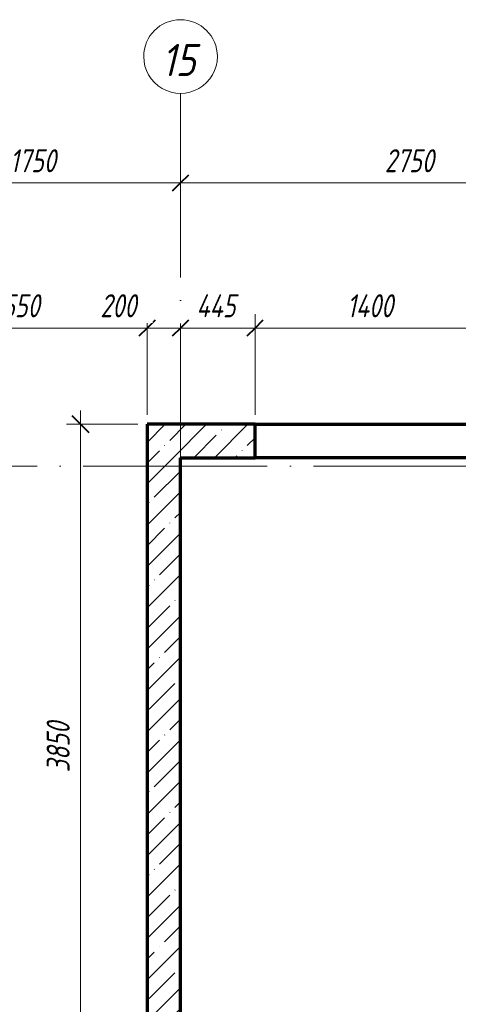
# Model space of a CAD drawing. Header units: millimetres. Extents: x 25602 to 56438, y 6682 to 19066.
# Tile 12 of 15: x 46289 to 48910, y 13185 to 19066. Entities that reach past the tile are written whole.
import ezdxf

# ---------------------------------------------------------------- set-up
doc = ezdxf.new("R2010")
doc.units = ezdxf.units.MM
doc.linetypes.add('ADSK_Линия сетки', pattern=[1375, 1100, -137.5, 0, -137.5])
for name, color, linetype, lineweight in [('A-____-____-DIMS', 211, 'Continuous', 9), ('A-____-____-DIMS-55', 211, 'Continuous', 9), ('A-WALL-____-MCUT', 113, 'Continuous', 50), ('A-WALL-____-OTLN', 113, 'Continuous', 20), ('A-WALL-____-PATT', 111, 'Continuous', 50), ('S-GRID-____-IDEN', 1, 'Continuous', 20), ('S-GRID-____-OTLN', 1, 'Continuous', 9)]:
    doc.layers.add(name, color=color, linetype=linetype, lineweight=lineweight)
doc.styles.add('GOST Common_I', font='GOST Common Italic.ttf', dxfattribs={"width": 0.9, "height": 192.5})
doc.styles.add('GOST Common_I_1', font='GOST Common Italic.ttf', dxfattribs={"width": 0.8, "height": 137.5})
doc.dimstyles.new('ADSK_Округление_5мм__Узкий_', dxfattribs={"dimscale": 304.8, "dimtxt": 0.453694, "dimasz": 0.324803, "dimexe": 0.270669, "dimexo": 0.000592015, "dimgap": 0.072178, "dimtad": 1, "dimdec": 0, "dimlfac": 304.8, "dimrnd": 5, "dimdsep": 46, "dimtxsty": 'GOST Common_I_1', "dimblk1": 'OBLIQUE', "dimblk2": 'OBLIQUE', "dimsah": 1, "dimcen": 0.09, "dimdle": 0.270669, "dimazin": 0, "dimtfac": 1, "dimtdec": 4, "dimtix": 1, "dimtmove": 1, "dimatfit": 3, "dimfxl": 1, "dimtvp": 1, "dimtfill": 1, "dimtolj": 1, "dimtzin": 0, "dimlwd": 20, "dimlwe": 20, "dimarcsym": 2})
doc.dimstyles.new('ADSK_Округление_5мм__Узкий__1', dxfattribs={"dimscale": 304.8, "dimtxt": 0.453694, "dimasz": 0.324803, "dimexe": 0.270669, "dimexo": 0.000592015, "dimgap": 0.072178, "dimtad": 1, "dimdec": 0, "dimlfac": 304.8, "dimrnd": 5, "dimdsep": 46, "dimtxsty": 'GOST Common_I_1', "dimblk1": 'OBLIQUE', "dimblk2": 'OBLIQUE', "dimsah": 1, "dimcen": 0.09, "dimdle": 0.270669, "dimazin": 0, "dimtfac": 1, "dimtdec": 4, "dimtix": 1, "dimtmove": 0, "dimatfit": 3, "dimfxl": 1, "dimtvp": 1, "dimtfill": 1, "dimtolj": 1, "dimtzin": 0, "dimlwd": 20, "dimlwe": 20, "dimarcsym": 2})
pattern_1 = [(45, (16130.72, 8588.57), (-123.4785, 123.4785), []), (45, (16254.2, 8588.57), (-123.4785, 123.4785), [218.281, -43.656, 1.844, -41.812])]

# ---------------------------------------------------------------- blocks, each defined once
blk = doc.blocks.new('Ось сетки - Круг_Ø8 мм-6408-КЖ1_ПЭ_ВЭ8_Опалубка_Стены')
at = {"layer": 'S-GRID-____-IDEN'}
for start, end in [(90, 270), (270, 90)]:
    blk.add_arc((25822.1, 9000), 220, start, end, dxfattribs=at)
blk = doc.blocks.new('DIMBLOCK21-КЖ1_ПЭ_ВЭ8_Опалубка_Стены')
at = {"layer": 'A-____-____-DIMS-55', "lineweight": 40}
for p, q in [((45500, 18090.7), (45549.5, 18140.2)), ((47250, 18090.7), (47299.5, 18140.2)), ((45500, 18090.7), (45450.5, 18041.2)), ((47250, 18090.7), (47200.5, 18041.2))]:
    blk.add_line(p, q, dxfattribs=at)
at = {"layer": 'A-____-____-DIMS-55', "lineweight": 20}
for p, q in [((45500, 18090.7), (45500, 18105.7)), ((45500, 18090.7), (47250, 18090.7)), ((45500, 18090.7), (45500, 18008.2)), ((47250, 18090.7), (47250, 18105.7)), ((47250, 18090.7), (47250, 18008.2))]:
    blk.add_line(p, q, dxfattribs=at)
at = {"layer": 'A-____-____-DIMS-55', "color": 0, "lineweight": 20, "insert": (46230.9, 18292.4), "char_height": 137.5, "width": 345.949, "attachment_point": 1, "line_spacing_factor": 1.022761, "style": 'GOST Common_I_1', "bg_fill": 3, "box_fill_scale": 1.25, "bg_fill_color": 256, "bg_fill_true_color": 13158600, "bg_fill_transparency": 0}
blk.add_mtext('1750', dxfattribs=at)
blk = doc.blocks.new('_Oblique')
at = {"color": 0, "linetype": 'ByBlock', "lineweight": -2}
blk.add_line((-0.5, -0.5), (0.5, 0.5), dxfattribs=at)
blk = doc.blocks.new('DIMBLOCK22-КЖ1_ПЭ_ВЭ8_Опалубка_Стены')
at = {"layer": 'A-____-____-DIMS-55', "lineweight": 40}
for p, q in [((47250, 18090.7), (47299.5, 18140.2)), ((50000, 18090.7), (50049.5, 18140.2)), ((47250, 18090.7), (47200.5, 18041.2)), ((50000, 18090.7), (49950.5, 18041.2))]:
    blk.add_line(p, q, dxfattribs=at)
at = {"layer": 'A-____-____-DIMS-55', "lineweight": 20}
for p, q in [((47250, 18090.7), (47250, 18105.7)), ((47250, 18090.7), (50000, 18090.7)), ((47250, 18090.7), (47250, 18008.2)), ((50000, 18090.7), (50000, 18105.7)), ((50000, 18090.7), (50000, 18008.2))]:
    blk.add_line(p, q, dxfattribs=at)
at = {"layer": 'A-____-____-DIMS-55', "color": 0, "lineweight": 20, "insert": (48470.3, 18292.4), "char_height": 137.5, "width": 371.262, "attachment_point": 1, "line_spacing_factor": 1.022761, "style": 'GOST Common_I_1', "bg_fill": 3, "box_fill_scale": 1.25, "bg_fill_color": 256, "bg_fill_true_color": 13158600, "bg_fill_transparency": 0}
blk.add_mtext('2750', dxfattribs=at)
blk = doc.blocks.new('DIMBLOCK56-КЖ1_ПЭ_ВЭ8_Опалубка_Стены')
at = {"layer": 'A-____-____-DIMS-55', "lineweight": 20}
for p, q in [((46651.7, 12800), (46651.7, 16732.5)), ((46651.7, 16650), (46569.2, 16650)), ((46651.7, 16650), (46995, 16650)), ((46651.7, 12800), (46636.7, 12800)), ((46651.7, 12800), (46734.2, 12800))]:
    blk.add_line(p, q, dxfattribs=at)
at = {"layer": 'A-____-____-DIMS-55', "lineweight": 40}
for p, q in [((46651.7, 16650), (46602.2, 16699.5)), ((46651.7, 16650), (46701.2, 16600.5)), ((46651.7, 12800), (46602.2, 12849.5)), ((46651.7, 12800), (46701.2, 12750.5))]:
    blk.add_line(p, q, dxfattribs=at)
at = {"layer": 'A-____-____-DIMS-55', "color": 0, "lineweight": 20, "insert": (46450, 14570.3), "char_height": 137.5, "width": 371.262, "attachment_point": 1, "rotation": 90, "line_spacing_factor": 1.022761, "style": 'GOST Common_I_1', "bg_fill": 3, "box_fill_scale": 1.25, "bg_fill_color": 256, "bg_fill_true_color": 13158600, "bg_fill_transparency": 0}
blk.add_mtext('3850', dxfattribs=at)
blk = doc.blocks.new('DIMBLOCK67-КЖ1_ПЭ_ВЭ8_Опалубка_Стены')
at = {"layer": 'A-____-____-DIMS-55', "lineweight": 20}
for p, q in [((47050, 17224.4), (47050, 17306.9)), ((45500, 17224.4), (45500, 17239.4)), ((45417.5, 17224.4), (47050, 17224.4)), ((45500, 17224.4), (45500, 17141.9)), ((47050, 17224.4), (47050, 16705))]:
    blk.add_line(p, q, dxfattribs=at)
at = {"layer": 'A-____-____-DIMS-55', "lineweight": 40}
for p, q in [((45500, 17224.4), (45549.5, 17273.9)), ((47050, 17224.4), (47099.5, 17273.9)), ((45500, 17224.4), (45450.5, 17174.9)), ((47050, 17224.4), (47000.5, 17174.9))]:
    blk.add_line(p, q, dxfattribs=at)
at = {"layer": 'A-____-____-DIMS-55', "color": 0, "lineweight": 20, "insert": (46130.9, 17426.1), "char_height": 137.5, "width": 345.949, "attachment_point": 1, "line_spacing_factor": 1.022761, "style": 'GOST Common_I_1', "bg_fill": 3, "box_fill_scale": 1.25, "bg_fill_color": 256, "bg_fill_true_color": 13158600, "bg_fill_transparency": 0}
blk.add_mtext('1550', dxfattribs=at)
blk = doc.blocks.new('DIMBLOCK68-КЖ1_ПЭ_ВЭ8_Опалубка_Стены')
at = {"layer": 'A-____-____-DIMS-55', "lineweight": 20}
for p, q in [((47050, 17224.4), (47050, 17306.9)), ((47250, 17224.4), (47250, 17239.4)), ((46770.6, 17224.4), (47030.2, 17224.4)), ((47030.2, 17224.4), (47150, 17224.4)), ((47050, 17224.4), (47250, 17224.4)), ((47050, 17224.4), (47050, 16705)), ((47250, 17224.4), (47250, 17141.9))]:
    blk.add_line(p, q, dxfattribs=at)
at = {"layer": 'A-____-____-DIMS-55', "lineweight": 40}
for p, q in [((47050, 17224.4), (47099.5, 17273.9)), ((47250, 17224.4), (47299.5, 17273.9)), ((47050, 17224.4), (47000.5, 17174.9)), ((47250, 17224.4), (47200.5, 17174.9))]:
    blk.add_line(p, q, dxfattribs=at)
at = {"layer": 'A-____-____-DIMS-55', "color": 0, "lineweight": 20, "insert": (46770.6, 17426.1), "char_height": 137.5, "width": 278.447, "attachment_point": 1, "line_spacing_factor": 1.022761, "style": 'GOST Common_I_1', "bg_fill": 3, "box_fill_scale": 1.25, "bg_fill_color": 256, "bg_fill_true_color": 13158600, "bg_fill_transparency": 0}
blk.add_mtext('200', dxfattribs=at)
blk = doc.blocks.new('DIMBLOCK69-КЖ1_ПЭ_ВЭ8_Опалубка_Стены')
at = {"layer": 'A-____-____-DIMS-55', "lineweight": 20}
for p, q in [((47695, 17224.4), (47695, 17306.9)), ((47250, 17224.4), (47250, 17239.4)), ((47250, 17224.4), (47695, 17224.4)), ((47250, 17224.4), (47250, 17141.9)), ((47695, 17224.4), (47695, 16705))]:
    blk.add_line(p, q, dxfattribs=at)
at = {"layer": 'A-____-____-DIMS-55', "lineweight": 40}
for p, q in [((47250, 17224.4), (47299.5, 17273.9)), ((47695, 17224.4), (47744.5, 17273.9)), ((47250, 17224.4), (47200.5, 17174.9)), ((47695, 17224.4), (47645.5, 17174.9))]:
    blk.add_line(p, q, dxfattribs=at)
at = {"layer": 'A-____-____-DIMS-55', "color": 0, "lineweight": 20, "insert": (47344.8, 17426.1), "char_height": 137.5, "width": 306.573, "attachment_point": 1, "line_spacing_factor": 1.022761, "style": 'GOST Common_I_1', "bg_fill": 3, "box_fill_scale": 1.25, "bg_fill_color": 256, "bg_fill_true_color": 13158600, "bg_fill_transparency": 0}
blk.add_mtext('445', dxfattribs=at)
blk = doc.blocks.new('DIMBLOCK70-КЖ1_ПЭ_ВЭ8_Опалубка_Стены')
at = {"layer": 'A-____-____-DIMS-55', "lineweight": 20}
for p, q in [((47695, 17224.4), (47695, 17306.9)), ((49095, 17224.4), (49095, 17306.9)), ((47695, 17224.4), (49095, 17224.4)), ((47695, 17224.4), (47695, 16705)), ((49095, 17224.4), (49095, 16705))]:
    blk.add_line(p, q, dxfattribs=at)
at = {"layer": 'A-____-____-DIMS-55', "lineweight": 40}
for p, q in [((47695, 17224.4), (47744.5, 17273.9)), ((49095, 17224.4), (49144.5, 17273.9)), ((47695, 17224.4), (47645.5, 17174.9)), ((49095, 17224.4), (49045.5, 17174.9))]:
    blk.add_line(p, q, dxfattribs=at)
at = {"layer": 'A-____-____-DIMS-55', "color": 0, "lineweight": 20, "insert": (48245, 17426.1), "char_height": 137.5, "width": 360.012, "attachment_point": 1, "line_spacing_factor": 1.022761, "style": 'GOST Common_I_1', "bg_fill": 3, "box_fill_scale": 1.25, "bg_fill_color": 256, "bg_fill_true_color": 13158600, "bg_fill_transparency": 0}
blk.add_mtext('1400', dxfattribs=at)

msp = doc.modelspace()

# ---------------------------------------------------------------- hatches: boundary and pattern name
at = {"layer": 'A-WALL-____-PATT', "lineweight": 9}
h = msp.add_hatch(dxfattribs=at)
h.set_pattern_fill('FP_1', color=256, style=0, pattern_type=2)
h.set_pattern_definition(pattern_1)
h.paths.add_polyline_path([(47050, 16450.001), (47695, 16450.001), (47695, 16650.001), (47050, 16650.001)])
h.paths.add_polyline_path([(49095, 16450.001), (54200, 16450.001), (54200, 16650.001), (49095, 16650.001)])
h = msp.add_hatch(dxfattribs=at)
h.set_pattern_fill('FP_1', color=256, style=0, pattern_type=2)
h.set_pattern_definition(pattern_1)
h.paths.add_polyline_path([(47250, 9000), (47250, 16450.001), (47050, 16450.001), (47050, 9000)])

# ---------------------------------------------------------------- linework, layer by layer
at = {"layer": 'A-WALL-____-MCUT', "lineweight": 70}
for p, q in [((47695, 16650.001), (47050, 16650.001)), ((47050, 16650.001), (47050, 9000)), ((47695, 16450.001), (47695, 16650.001)), ((47250, 16450.001), (47695, 16450.001)), ((47250, 9000), (47250, 16450.001))]:
    msp.add_line(p, q, dxfattribs=at)
at = {"layer": 'A-WALL-____-OTLN', "lineweight": 70}
for p, q in [((47695, 16650.001), (49094.9504, 16650.001)), ((49095, 16450.001), (47695, 16450.001))]:
    msp.add_line(p, q, dxfattribs=at)
at = {"layer": 'S-GRID-____-OTLN', "linetype": 'ADSK_Линия сетки'}
for p, q in [((47250, 18626.091), (47250, 7131.6051)), ((26042.1355, 16400.001), (55820.5055, 16400.001))]:
    msp.add_line(p, q, dxfattribs=at)

# ---------------------------------------------------------------- block references
at = {"layer": 'S-GRID-____-IDEN', "rotation": 269.9999999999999}
msp.add_blockref('Ось сетки - Круг_Ø8 мм-6408-КЖ1_ПЭ_ВЭ8_Опалубка_Стены', (38250, 44668.2266), dxfattribs=at)

# ---------------------------------------------------------------- texts
at = {"layer": 'S-GRID-____-IDEN', "lineweight": 9, "insert": (47137.3494, 18921.5946), "char_height": 192.5, "width": 265.879659, "attachment_point": 1, "style": 'GOST Common_I'}
msp.add_mtext('15', dxfattribs=at)

# ---------------------------------------------------------------- next in the draw order: dimensions: what is measured, and where the dimension line sits
at = {"layer": 'A-____-____-DIMS', "lineweight": 20}
dim = msp.add_linear_dim(base=(47250, 18090.677), p1=(45500, 18160.6805), p2=(47250, 18160.6805), dimstyle='ADSK_Округление_5мм__Узкий__1', override={"dimpost": '<>', "dimfxl": 1750}, dxfattribs=at)
dim.commit()
dim.dimension.update_dxf_attribs({"geometry": 'DIMBLOCK21-КЖ1_ПЭ_ВЭ8_Опалубка_Стены', "text_midpoint": (46375, 18181.427)})
dim = msp.add_linear_dim(base=(46651.6785, 16650.001), p1=(46581.6749, 12800.001), p2=(47050, 16650.001), angle=90, dimstyle='ADSK_Округление_5мм__Узкий__1', override={"dimpost": '<>', "dimfxl": 3878.379607}, dxfattribs=at)
dim.commit()
dim.dimension.update_dxf_attribs({"geometry": 'DIMBLOCK56-КЖ1_ПЭ_ВЭ8_Опалубка_Стены', "text_midpoint": (46560.0431, 14725.001)})

# ---------------------------------------------------------------- next in the draw order: dimensions: what is measured, and where the dimension line sits
for base, p1, p2, override, picture, middle in [((50000, 18090.677), (47250, 18160.6805), (50000, 18160.6805), {"dimpost": '<>', "dimfxl": 2750}, 'DIMBLOCK22-КЖ1_ПЭ_ВЭ8_Опалубка_Стены', (48625, 18181.427)), ((47050, 17224.3717), (45500, 17294.3752), (47050, 16650.001), {"dimpost": '<>', "dimfxl": 1678.606021}, 'DIMBLOCK67-КЖ1_ПЭ_ВЭ8_Опалубка_Стены', (46275, 17316.0071))]:
    dim = msp.add_linear_dim(base=base, p1=p1, p2=p2, dimstyle='ADSK_Округление_5мм__Узкий__1', override=override, dxfattribs=at)
    dim.commit()
    dim.dimension.update_dxf_attribs({"geometry": picture, "text_midpoint": middle})

# ---------------------------------------------------------------- next in the draw order: dimensions: what is measured, and where the dimension line sits
dim = msp.add_linear_dim(base=(47250, 17224.3717), p1=(47050, 16650.001), p2=(47250, 17294.3752), dimstyle='ADSK_Округление_5мм__Узкий_', override={"dimpost": '<>', "dimfxl": 674.69858}, dxfattribs=at)
dim.commit()
dim.dimension.update_dxf_attribs({"geometry": 'DIMBLOCK68-КЖ1_ПЭ_ВЭ8_Опалубка_Стены', "text_midpoint": (46909.8539, 17334.3939), "dimtype": 160})

# ---------------------------------------------------------------- next in the draw order: dimensions: what is measured, and where the dimension line sits
dim = msp.add_linear_dim(base=(47695, 17224.3717), p1=(47250, 17294.3752), p2=(47695, 16650.001), dimstyle='ADSK_Округление_5мм__Узкий__1', override={"dimpost": '<>', "dimfxl": 783.098444}, dxfattribs=at)
dim.commit()
dim.dimension.update_dxf_attribs({"geometry": 'DIMBLOCK69-КЖ1_ПЭ_ВЭ8_Опалубка_Стены', "text_midpoint": (47472.5, 17315.1217)})

# ---------------------------------------------------------------- next in the draw order: dimensions: what is measured, and where the dimension line sits
dim = msp.add_linear_dim(base=(49095, 17224.3717), p1=(47695, 16650.001), p2=(49095, 16650.001), dimstyle='ADSK_Округление_5мм__Узкий__1', override={"dimpost": '<>', "dimfxl": 1400}, dxfattribs=at)
dim.commit()
dim.dimension.update_dxf_attribs({"geometry": 'DIMBLOCK70-КЖ1_ПЭ_ВЭ8_Опалубка_Стены', "text_midpoint": (48395, 17316.0071)})

doc.saveas('drawing.dxf')
